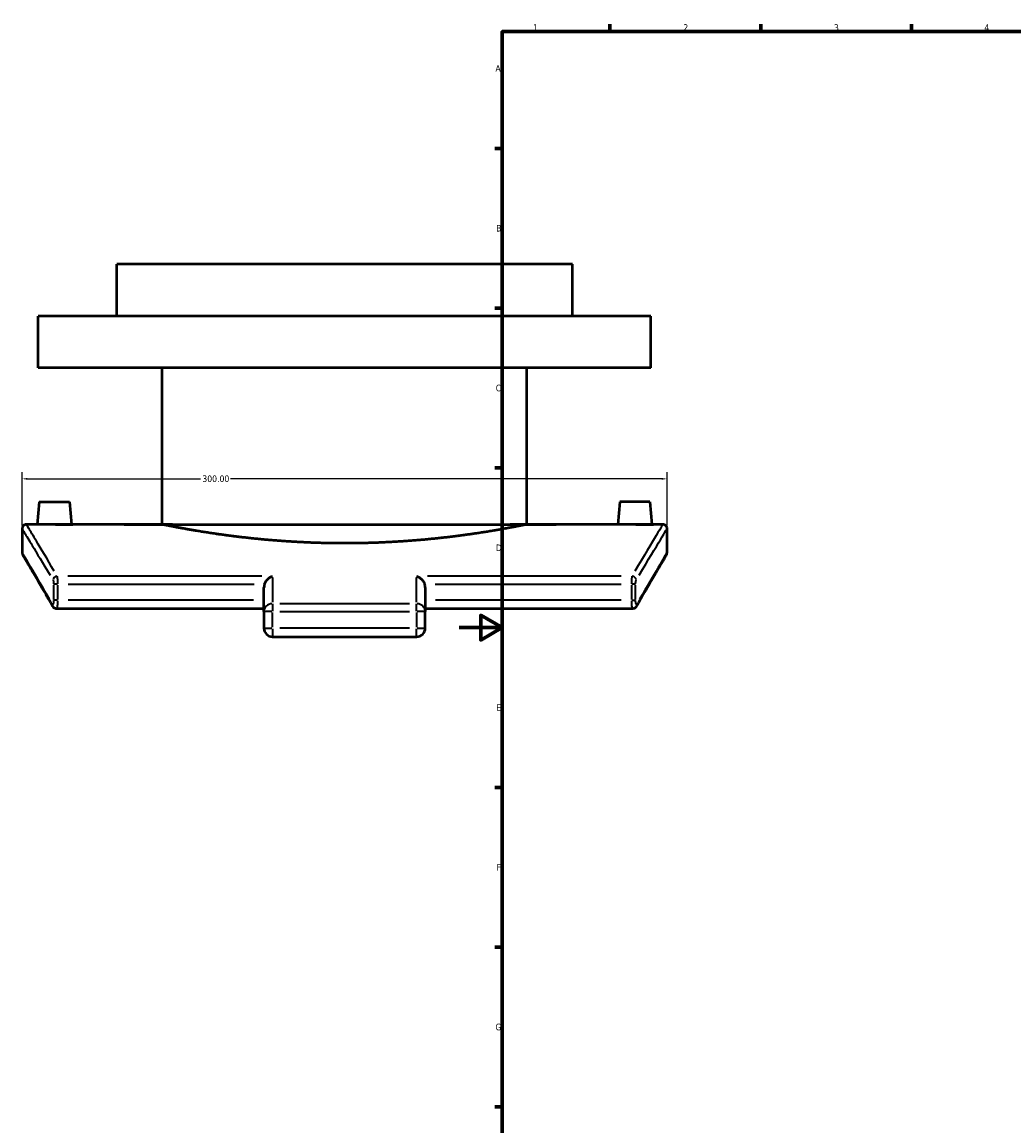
# Model space of a CAD drawing. Header units: millimetres. Extents: x -203 to 1362, y -463 to 1183.
# Tile 3 of 8: x -203 to 258, y 65 to 578. Entities that reach past the tile are written whole.
import ezdxf

# ---------------------------------------------------------------- set-up
doc = ezdxf.new("R2010")
doc.units = ezdxf.units.MM
for name, color, linetype, lineweight in [('Border (ANSI)', 7, 'Continuous', 70), ('Dimension (ANSI)', 7, 'Continuous', 25), ('Visible (ANSI)', 7, 'Continuous', 50), ('Visible Narrow (ANSI)', 7, 'Continuous', 35)]:
    doc.layers.add(name, color=color, linetype=linetype, lineweight=lineweight)
doc.styles.add('Note Text (ANSI)', font='tahoma.ttf')
doc.dimstyles.new('Default - mm (ANSI)', dxfattribs={"dimtxt": 3.04800009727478, "dimasz": 2.5, "dimexe": 3.175, "dimexo": 1.6002, "dimgap": 0.7999999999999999, "dimtad": 0, "dimtoh": 1, "dimrnd": 1e-08, "dimzin": 4, "dimdsep": 46, "dimtxsty": 'Note Text (ANSI)', "dimcen": 0.09, "dimdle": 10, "dimclrd": 256, "dimclre": 256, "dimclrt": 256, "dimadec": 1, "dimazin": 1, "dimtfac": 1, "dimtofl": 0, "dimtmove": 0, "dimatfit": 3, "dimfxl": 1, "dimtolj": 1, "dimtzin": 4, "dimlwd": -1, "dimlwe": -1, "dimarcsym": 0})

# ---------------------------------------------------------------- blocks, each defined once
blk = doc.blocks.new('Borders Default Border')
at = {"layer": 'Border (ANSI)'}
for p, q in [((70.08333206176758, 574.0000152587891), (70.08333206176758, 577.4480056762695)), ((140.1666641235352, 574.0000152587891), (140.1666641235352, 577.4480056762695)), ((210.2499961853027, 574.0000152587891), (210.2499961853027, 577.4480056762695)), ((20, 519.7499847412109), (16.55200004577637, 519.7499847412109)), ((20, 445.4999923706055), (16.55200004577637, 445.4999923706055)), ((20, 371.25), (16.55200004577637, 371.25)), ((20, 222.7499961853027), (16.55200004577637, 222.7499961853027)), ((20, 148.5000038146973), (16.55200004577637, 148.5000038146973)), ((20, 74.25000190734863), (16.55200004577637, 74.25000190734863))]:
    blk.add_line(p, q, dxfattribs=at)
at = {"layer": 'Border (ANSI)', "flags": 128}
for points in [[(20, 20), (20, 574.0000152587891), (820.9999847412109, 574.0000152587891), (820.9999847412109, 20), (20, 20)], [(0, 297.0000076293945), (20, 297.0000076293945), (10, 302.773494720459), (10, 291.2265014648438), (20, 297.0000076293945)]]:
    blk.add_lwpolyline(points, dxfattribs=at)
at = {"layer": 'Border (ANSI)', "char_height": 3.048000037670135, "attachment_point": 7, "style": 'Note Text (ANSI)'}
for s, insert in [('1', (34.3540311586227, 574.4)), ('2', (104.2008390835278, 574.4)), ('3', (174.2597883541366, 574.3357795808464)), ('4', (244.2285165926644, 574.4)), ('A', (16.77949436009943, 555.3509999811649)), ('B', (17.14579267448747, 481.1009999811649)), ('C', (16.95163907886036, 406.7966596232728)), ('D', (16.95930643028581, 332.600999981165)), ('E', (17.20507306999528, 258.350999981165)), ('F', (17.28781862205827, 184.100999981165)), ('G', (16.81084813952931, 109.7917195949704))]:
    blk.add_mtext(s, dxfattribs=dict(at, insert=insert))
blk = doc.blocks.new('*D13')
at = {"layer": 'Defpoints', "color": 0, "transparency": 16777216}
for p in [(-203.342169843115, 366.1492722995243), (-203.342169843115, 342.9417524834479), (96.65783015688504, 342.941752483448)]:
    blk.add_point(p, dxfattribs=at)
at = {"layer": 'Dimension (ANSI)', "transparency": 16777216}
for p, q in [((-203.342169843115, 344.5419524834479), (-203.342169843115, 369.3242722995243)), ((-200.842169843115, 366.1492722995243), (-120.3139094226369, 366.1492722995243)), ((94.15783015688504, 366.1492722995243), (-106.370430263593, 366.1492722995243)), ((96.65783015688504, 344.541952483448), (96.65783015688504, 369.3242722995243))]:
    blk.add_line(p, q, dxfattribs=at)
for points in [[(-200.842169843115, 366.565938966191), (-200.842169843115, 365.7326056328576), (-203.342169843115, 366.1492722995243)], [(94.15783015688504, 366.565938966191), (94.15783015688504, 365.7326056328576), (96.65783015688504, 366.1492722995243)]]:
    blk.add_solid(points, dxfattribs=at)
at = {"layer": 'Dimension (ANSI)', "transparency": 16777216, "insert": (-119.5139094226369, 367.736729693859), "char_height": 3.04800009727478, "attachment_point": 1, "style": 'Note Text (ANSI)'}
blk.add_mtext('\\A1;300.00', dxfattribs=at)

msp = doc.modelspace()

# ---------------------------------------------------------------- linework, layer by layer
at = {"layer": 'Visible (ANSI)'}
for p, q in [((52.6578301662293, 465.9417524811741), (-159.3421698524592, 465.9417524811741)), ((-159.3421698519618, 441.7417524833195), (-159.3421698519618, 465.9417524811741)), ((52.65783016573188, 441.7417524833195), (52.65783016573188, 465.9417524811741)), ((89.15783016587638, 441.7417524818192), (-195.8421698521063, 441.7417524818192)), ((-195.842169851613, 417.7417524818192), (-195.842169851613, 441.7417524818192)), ((89.1578301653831, 417.7417524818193), (89.1578301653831, 441.7417524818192)), ((89.15783016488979, 417.7417524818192), (-195.8421698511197, 417.7417524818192)), ((-138.1421698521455, 344.9417524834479), (-138.1421698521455, 417.7417524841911)), ((31.45783016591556, 344.9417524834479), (31.45783016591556, 417.7417524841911)), ((-195.342169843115, 355.541752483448), (-196.2695496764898, 344.9417524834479)), ((-195.342169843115, 355.541752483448), (-181.342169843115, 355.541752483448)), ((-181.342169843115, 355.541752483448), (-180.4147900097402, 344.9417524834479)), ((74.65783015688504, 355.541752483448), (73.73045032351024, 344.9417524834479)), ((88.65783015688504, 355.541752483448), (74.65783015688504, 355.541752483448)), ((88.65783015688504, 355.541752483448), (89.58520999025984, 344.9417524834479)), ((-196.2695496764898, 344.9417524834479), (-201.3421698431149, 344.9417524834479)), ((-138.1421698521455, 344.9417524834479), (-180.4147900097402, 344.9417524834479)), ((73.73045032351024, 344.9417524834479), (31.45783016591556, 344.9417524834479)), ((94.65783015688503, 344.9417524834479), (89.58520999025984, 344.9417524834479)), ((-203.342169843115, 342.9417524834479), (-203.342169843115, 331.941752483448)), ((96.65783015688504, 331.941752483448), (96.65783015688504, 342.941752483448)), ((-90.84216984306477, 304.4753791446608), (-90.84216984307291, 315.7239935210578)), ((-15.84216984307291, 315.7239935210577), (-15.84216984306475, 304.4753791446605)), ((-90.8421698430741, 305.732402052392), (-187.1428732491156, 305.732402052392)), ((-90.84216984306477, 304.4753791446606), (-90.84216984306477, 296.7801876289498)), ((80.4585335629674, 305.732402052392), (-15.84216984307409, 305.732402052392)), ((-15.84216984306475, 296.7801876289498), (-15.84216984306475, 304.4753791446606)), ((-86.84216984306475, 292.7801876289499), (-19.84216984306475, 292.7801876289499))]:
    msp.add_line(p, q, dxfattribs=at)
for centre, radius, start, end in [((-201.3421698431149, 342.9417524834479), 2, 89.99999999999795, 180), ((94.65783015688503, 342.941752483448), 2, 0, 90.0000000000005), ((-201.342169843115, 331.941752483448), 2, 180, 210.7661223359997), ((94.65783015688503, 331.941752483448), 2, 329.2338776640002, 0), ((-86.84216984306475, 296.7801876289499), 4.000000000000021, 180, 270), ((-19.84216984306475, 296.7801876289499), 4.000000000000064, 269.9999999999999, 0)]:
    msp.add_arc(centre, radius, start, end, dxfattribs=at)
for points, knots in [([(-188.3421698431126, 344.8659038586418), (-189.3380869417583, 344.8659038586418), (-190.4002729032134, 344.8698649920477), (-192.3539191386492, 344.8841783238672), (-193.2453834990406, 344.8943247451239), (-194.6526770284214, 344.9133718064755), (-195.2623854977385, 344.9235079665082), (-196.0708200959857, 344.9378004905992), (-196.2695496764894, 344.9417524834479), (-196.2695496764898, 344.9417524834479)], [0, 0, 0, 0, 0.2987751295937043, 0.2987751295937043, 0.5975502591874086, 0.5975502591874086, 0.8962684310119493, 0.8962684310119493, 1.19498660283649, 1.19498660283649, 1.19498660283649, 1.19498660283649]), ([(-180.4147900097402, 344.9417524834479), (-180.4147900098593, 344.9417524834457), (-180.6135195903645, 344.937800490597), (-181.4219541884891, 344.9235079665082), (-182.0316626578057, 344.9133718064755), (-183.4389561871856, 344.8943247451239), (-184.3304205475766, 344.8841783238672), (-186.2840667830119, 344.8698649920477), (-187.3462527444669, 344.8659038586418), (-188.3421698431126, 344.8659038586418)], [3.584959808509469, 3.584959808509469, 3.584959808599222, 3.584959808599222, 3.88367798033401, 3.88367798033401, 4.18239615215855, 4.18239615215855, 4.481171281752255, 4.481171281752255, 4.779946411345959, 4.779946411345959, 4.779946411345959, 4.779946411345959]), ([(-138.1421698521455, 344.9417524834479), (-138.1421698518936, 344.9417524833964), (-137.6296534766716, 344.8359886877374), (-135.4761985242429, 344.4038689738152), (-133.8357721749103, 344.0777893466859), (-129.5039772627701, 343.25768244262), (-126.8091651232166, 342.7637052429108), (-120.5877513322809, 341.7020389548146), (-117.0607280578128, 341.1353913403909), (-109.5486920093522, 340.0384793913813), (-105.3045294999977, 339.4694804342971), (-96.05829833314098, 338.3992665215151), (-91.05639368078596, 337.8991496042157), (-80.61457505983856, 337.0666223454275), (-75.1660569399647, 336.7343619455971), (-64.2000190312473, 336.2936171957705), (-58.68238433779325, 336.1854724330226), (-48.00195534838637, 336.1854724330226), (-42.48432065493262, 336.2936171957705), (-31.5182827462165, 336.7343619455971), (-26.06976462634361, 337.0666223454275), (-15.62794600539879, 337.8991496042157), (-10.62604135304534, 338.3992665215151), (-1.379810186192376, 339.4694804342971), (2.86435232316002, 340.0384793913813), (10.37638837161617, 341.1353913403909), (13.90341164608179, 341.7020389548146), (20.12482543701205, 342.7637052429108), (22.81963757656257, 343.25768244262), (27.15143248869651, 344.0777893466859), (28.79185883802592, 344.4038689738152), (30.94531379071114, 344.8359886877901), (31.45783016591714, 344.9417524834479), (31.45783016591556, 344.9417524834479)], [12.81612286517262, 12.81612286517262, 12.81612286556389, 12.81612286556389, 14.41808923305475, 14.41808923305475, 16.02005560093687, 16.02005560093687, 17.62202196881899, 17.62202196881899, 19.22398833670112, 19.22398833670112, 20.82605268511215, 20.82605268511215, 22.42811703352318, 22.42811703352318, 24.03018138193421, 24.03018138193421, 25.63224573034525, 25.63224573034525, 27.23431007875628, 27.23431007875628, 28.83637442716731, 28.83637442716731, 30.43843877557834, 30.43843877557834, 32.04050312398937, 32.04050312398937, 33.64246949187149, 33.64246949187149, 35.24443585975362, 35.24443585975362, 36.84640222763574, 36.84640222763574, 38.44836859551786, 38.44836859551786, 38.44836859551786, 38.44836859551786]), ([(81.65783015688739, 344.8659038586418), (80.6619130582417, 344.8659038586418), (79.5997270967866, 344.8698649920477), (77.64608086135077, 344.8841783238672), (76.75461650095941, 344.8943247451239), (75.34732297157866, 344.9133718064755), (74.73761450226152, 344.9235079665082), (73.92917990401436, 344.9378004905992), (73.73045032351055, 344.9417524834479), (73.73045032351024, 344.9417524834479)], [2.38997320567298, 2.38997320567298, 2.38997320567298, 2.38997320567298, 2.688748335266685, 2.688748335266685, 2.987523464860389, 2.987523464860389, 3.28624163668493, 3.28624163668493, 3.58495980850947, 3.58495980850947, 3.58495980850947, 3.58495980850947]), ([(89.58520999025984, 344.941752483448), (89.58520999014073, 344.9417524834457), (89.38648040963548, 344.9378004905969), (88.57804581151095, 344.9235079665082), (87.96833734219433, 344.9133718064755), (86.56104381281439, 344.8943247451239), (85.66957945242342, 344.8841783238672), (83.71593321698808, 344.8698649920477), (82.65374725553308, 344.8659038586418), (81.65783015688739, 344.8659038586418)], [5.974933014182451, 5.974933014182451, 5.974933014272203, 5.974933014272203, 6.273651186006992, 6.273651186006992, 6.572369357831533, 6.572369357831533, 6.871144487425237, 6.871144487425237, 7.169919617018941, 7.169919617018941, 7.169919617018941, 7.169919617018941]), ([(-189.0210041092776, 306.8598229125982), (-189.9175277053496, 308.4284256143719), (-190.7767136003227, 309.9251288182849), (-192.4164994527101, 312.7715192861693), (-193.1970963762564, 314.12120157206), (-194.6759878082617, 316.6703518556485), (-195.3742796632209, 317.8698157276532), (-196.6851310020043, 320.1154979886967), (-197.2976883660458, 321.1617132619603), (-198.4339994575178, 323.0981434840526), (-198.9577517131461, 323.9883564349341), (-199.9137942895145, 325.6103805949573), (-200.3460847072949, 326.342192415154), (-201.116986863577, 327.6454003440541), (-201.4555970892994, 328.2167942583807), (-202.0373634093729, 329.1975272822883), (-202.2805183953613, 329.6068648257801), (-202.6700862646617, 330.2622888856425), (-202.8164988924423, 330.5083751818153), (-203.0118034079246, 330.8365724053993), (-203.0606948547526, 330.9186826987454), (-203.0606948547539, 330.9186826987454)], [0, 0, 0, 0, 1.407981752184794, 1.407981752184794, 2.815963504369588, 2.815963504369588, 4.223945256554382, 4.223945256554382, 5.631927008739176, 5.631927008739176, 7.03990876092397, 7.03990876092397, 8.447890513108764, 8.447890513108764, 9.855872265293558, 9.855872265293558, 11.26385401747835, 11.26385401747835, 12.67183576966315, 12.67183576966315, 14.07981752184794, 14.07981752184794, 14.07981752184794, 14.07981752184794]), ([(96.376355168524, 330.9186826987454), (96.37635516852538, 330.9186826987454), (96.3274635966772, 330.836572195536), (96.13215829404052, 330.5083736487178), (95.98574475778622, 330.2622858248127), (95.59617532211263, 329.6068591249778), (95.3530201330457, 329.197521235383), (94.771253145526, 328.2167870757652), (94.43264179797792, 327.645391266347), (93.66173246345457, 326.3421711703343), (93.22943545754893, 325.6103481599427), (92.2733891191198, 323.988317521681), (91.74964114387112, 323.0981117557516), (90.61335608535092, 321.1617258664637), (90.00082069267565, 320.1155481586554), (88.69000700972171, 317.8699307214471), (87.99172756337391, 316.6704884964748), (86.51283151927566, 314.121330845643), (85.73221811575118, 312.7716203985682), (84.09239512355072, 309.9251658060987), (83.2331899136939, 308.428428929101), (82.33666441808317, 306.8598229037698)], [14.07981752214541, 14.07981752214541, 14.07981752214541, 14.07981752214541, 15.48780225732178, 15.48780225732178, 16.89578699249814, 16.89578699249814, 18.3037717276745, 18.3037717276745, 19.71175646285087, 19.71175646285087, 21.11974119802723, 21.11974119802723, 22.52772593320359, 22.52772593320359, 23.93571066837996, 23.93571066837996, 25.34369540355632, 25.34369540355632, 26.75168013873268, 26.75168013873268, 28.15966487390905, 28.15966487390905, 28.15966487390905, 28.15966487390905]), ([(-90.60464664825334, 317.170286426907), (-90.45838656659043, 317.6018585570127), (-90.25497121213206, 318.009831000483), (-89.6946685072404, 318.8907954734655), (-89.30874551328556, 319.333944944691), (-88.58538907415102, 319.9897863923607), (-88.25249410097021, 320.2353364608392), (-87.56536511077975, 320.6485377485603), (-87.20747285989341, 320.8151398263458), (-86.8481164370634, 320.9369280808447), (-86.84514313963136, 320.9379325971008), (-86.84216984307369, 320.9389339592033)], [0, 0, 0, 0, 0.1367047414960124, 0.1367047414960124, 0.3234749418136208, 0.3234749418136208, 0.4686551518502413, 0.4686551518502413, 0.6189793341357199, 0.6189793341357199, 0.6202334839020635, 0.6202334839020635, 0.6202334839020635, 0.6202334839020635]), ([(-19.84216984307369, 320.9389339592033), (-19.83919654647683, 320.9379325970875), (-19.83622324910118, 320.9369280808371), (-19.41176298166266, 320.7930757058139), (-18.98775782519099, 320.5860011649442), (-18.18706395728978, 320.0628805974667), (-17.80404418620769, 319.7490487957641), (-17.09026797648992, 319.0035943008), (-16.75552369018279, 318.5650929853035), (-16.32353036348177, 317.7875301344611), (-16.18620971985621, 317.4845870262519), (-16.07969303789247, 317.170286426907)], [-0.001264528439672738, -0.001264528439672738, -0.001264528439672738, -0.001264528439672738, 0, 0, 0.179256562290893, 0.179256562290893, 0.3501044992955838, 0.3501044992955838, 0.5234113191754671, 0.5234113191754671, 0.6241780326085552, 0.6241780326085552, 0.6241780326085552, 0.6241780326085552]), ([(-90.60464664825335, 317.1702864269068), (-90.66891645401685, 316.9806444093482), (-90.7228249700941, 316.7780706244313), (-90.81686613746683, 316.2852995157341), (-90.84216984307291, 315.9921986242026), (-90.84216984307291, 315.7239935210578)], [-1.973821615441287, -1.973821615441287, -1.973821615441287, -1.973821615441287, -1.916337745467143, -1.916337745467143, -1.835876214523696, -1.835876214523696, -1.835876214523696, -1.835876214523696]), ([(-15.84216984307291, 315.7239935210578), (-15.84216984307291, 315.9921986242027), (-15.86747354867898, 316.2852995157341), (-15.96151471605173, 316.7780706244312), (-16.01542323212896, 316.9806444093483), (-16.07969303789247, 317.170286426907)], [-0.6117181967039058, -0.6117181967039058, -0.6117181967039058, -0.6117181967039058, -0.531256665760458, -0.531256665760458, -0.4737727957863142, -0.4737727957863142, -0.4737727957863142, -0.4737727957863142]), ([(-187.1428732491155, 305.7324020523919), (-187.3698647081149, 305.7324020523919), (-187.595629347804, 305.7715710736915), (-187.994993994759, 305.9022354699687), (-188.1672835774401, 305.992616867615), (-188.4491279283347, 306.180231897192), (-188.5600843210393, 306.2773581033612), (-188.7414992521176, 306.4608786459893), (-188.8123160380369, 306.547753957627), (-188.9305148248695, 306.7095371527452), (-188.9778498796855, 306.7846687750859), (-189.0192367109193, 306.8567342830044), (-189.0201220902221, 306.8582796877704), (-189.0210041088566, 306.8598229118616)], [0.3175712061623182, 0.3175712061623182, 0.3175712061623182, 0.3175712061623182, 0.3314625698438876, 0.3314625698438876, 0.3456656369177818, 0.3456656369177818, 0.359868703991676, 0.359868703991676, 0.3740717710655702, 0.3740717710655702, 0.3882748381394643, 0.3882748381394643, 0.3885865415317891, 0.3885865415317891, 0.3885865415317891, 0.3885865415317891]), ([(82.33666440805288, 306.8598228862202), (82.29647488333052, 306.7895052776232), (82.24952605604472, 306.714607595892), (82.13237623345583, 306.5533232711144), (82.06222501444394, 306.466718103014), (81.88257193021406, 306.2835951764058), (81.7727287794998, 306.1865997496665), (81.49348181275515, 305.9986187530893), (81.3226945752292, 305.9077035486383), (80.9213273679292, 305.7734241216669), (80.69061770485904, 305.7324020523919), (80.45853356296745, 305.7324020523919)], [8.53278323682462e-10, 8.53278323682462e-10, 8.53278323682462e-10, 8.53278323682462e-10, 0.01420288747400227, 0.01420288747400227, 0.02840577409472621, 0.02840577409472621, 0.04260866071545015, 0.04260866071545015, 0.05681154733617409, 0.05681154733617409, 0.07101443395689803, 0.07101443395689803, 0.07101443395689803, 0.07101443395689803])]:
    msp.add_open_spline(points, degree=3, knots=knots, dxfattribs=at)
at = {"layer": 'Visible Narrow (ANSI)'}
for p, q in [((-91.85020343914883, 320.9389339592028), (-181.994808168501, 320.9389339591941)), ((-86.84216984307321, 320.3607634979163), (-86.84216984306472, 308.8235266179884)), ((-19.84216984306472, 308.8235266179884), (-19.84216984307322, 320.3607634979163)), ((75.31046848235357, 320.9389339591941), (-14.83413624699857, 320.9389339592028)), ((-188.6796666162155, 316.7983922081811), (-188.6796666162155, 310.1042962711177)), ((-186.8590937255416, 317.170286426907), (-188.6469565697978, 317.1702864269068)), ((-186.7229655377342, 310.1042962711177), (-186.7229655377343, 316.7983922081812)), ((-181.9170495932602, 317.170286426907), (-95.41056259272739, 317.170286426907)), ((-11.27377709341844, 317.170286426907), (75.23270990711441, 317.170286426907)), ((80.03862585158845, 316.7983922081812), (80.0386258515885, 310.1042962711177)), ((81.96261688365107, 317.170286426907), (80.17475403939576, 317.170286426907)), ((81.99532693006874, 310.1042962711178), (81.99532693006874, 316.7983922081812)), ((-186.8590937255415, 309.732402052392), (-188.6469565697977, 309.732402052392)), ((-95.63620962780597, 309.732402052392), (-181.9289257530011, 309.732402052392)), ((-86.8421698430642, 308.0201258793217), (-86.84216984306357, 304.7045270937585)), ((-23.19216984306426, 308.1204752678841), (-83.49216984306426, 308.1204752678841)), ((-19.84216984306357, 304.7045270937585), (-19.8421698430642, 308.0201258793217)), ((75.24458606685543, 309.732402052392), (-11.04813005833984, 309.732402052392)), ((80.17475403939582, 309.732402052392), (81.96261688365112, 309.7324020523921)), ((-87.15600622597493, 304.4753791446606), (-90.82983917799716, 304.4753791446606)), ((-86.84216984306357, 297.1649472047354), (-86.84216984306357, 304.0906195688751)), ((-83.49216984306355, 304.4753791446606), (-23.19216984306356, 304.4753791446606)), ((-19.84216984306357, 304.0906195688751), (-19.84216984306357, 297.1649472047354)), ((-15.85450050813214, 304.4753791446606), (-19.52833346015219, 304.4753791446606)), ((-90.82983917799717, 296.7801876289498), (-87.15600622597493, 296.7801876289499)), ((-86.84216984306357, 296.4663512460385), (-86.84216984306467, 292.7925182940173)), ((-23.19216984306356, 296.7801876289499), (-83.49216984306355, 296.7801876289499)), ((-19.84216984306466, 292.7925182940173), (-19.84216984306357, 296.4663512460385)), ((-19.52833346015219, 296.7801876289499), (-15.85450050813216, 296.7801876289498))]:
    msp.add_line(p, q, dxfattribs=at)
for centre, major_axis, ratio, start_param, end_param in [((-187.0028417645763, 319.0546101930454), (-1.723491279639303, -1.014681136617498), 0.9243391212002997, 4.289118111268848, 5.640953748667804), ((80.31850207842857, 319.0546101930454), (-1.723491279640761, 1.014681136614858), 0.9243391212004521, 3.783824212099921, 5.13565984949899), ((-86.84216984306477, 304.4753791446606), (-3.999999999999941, 8.494985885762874e-15), 0.9112740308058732, 4.790928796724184, 6.204645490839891), ((-19.84216984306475, 304.4753791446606), (4.000000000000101, 0), 0.9112740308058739, 0.07853981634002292, 1.49225651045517), ((-187.284603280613, 307.8522503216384), (-1.736400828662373, -0.9924274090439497), 0.9227181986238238, 5.756342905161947, 6.255456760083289), ((80.60026358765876, 307.8522503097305), (1.736400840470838, -0.9924273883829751), 0.9227181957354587, 0.02772852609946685, 0.5268423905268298)]:
    msp.add_ellipse(centre, major_axis=major_axis, ratio=ratio, start_param=start_param, end_param=end_param, dxfattribs=at)
for points, knots in [([(-188.3491378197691, 323.2325216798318), (-191.7132597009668, 328.9531146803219), (-194.4971711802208, 333.6073559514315), (-198.2185440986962, 339.7952604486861), (-199.4362486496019, 341.8042724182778), (-200.83407516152, 344.1072003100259), (-201.1918858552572, 344.6960583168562), (-201.3029625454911, 344.8786288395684)], [-27.71077124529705, -27.71077124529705, -27.71077124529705, -27.71077124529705, -22.2653375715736, -22.2653375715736, -18.09121020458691, -18.09121020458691, -14.92116979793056, -14.92116979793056, -14.92116979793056, -14.92116979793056]), ([(94.61914914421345, 344.8791207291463), (94.55010666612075, 344.7653275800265), (94.38431045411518, 344.4923619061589), (93.61297287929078, 343.2234022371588), (92.74353066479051, 341.7922369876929), (89.32264683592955, 336.1274921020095), (85.97023775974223, 330.5544832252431), (81.66469484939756, 323.2324415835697)], [-13.50010456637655, -13.50010456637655, -13.50010456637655, -13.50010456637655, -11.51713200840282, -11.51713200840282, -7.680824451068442, -7.680824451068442, -0.7105318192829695, -0.7105318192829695, -0.7105318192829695, -0.7105318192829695]), ([(-203.3028464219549, 342.8789330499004), (-203.1914407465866, 342.697242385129), (-202.8325702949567, 342.1112222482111), (-201.4306037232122, 339.8193928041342), (-200.2092925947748, 337.8200628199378), (-196.4768977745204, 331.6619795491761), (-193.6847409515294, 327.0301683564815), (-190.3106552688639, 321.3371444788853)], [14.92116979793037, 14.92116979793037, 14.92116979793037, 14.92116979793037, 18.09121020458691, 18.09121020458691, 22.2653375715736, 22.2653375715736, 27.71077124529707, 27.71077124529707, 27.71077124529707, 27.71077124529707]), ([(83.62621199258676, 321.3370647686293), (87.94450698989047, 328.6238194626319), (91.3068451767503, 334.1699704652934), (94.7378609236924, 339.8074153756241), (95.6098782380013, 341.231683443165), (96.38350034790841, 342.4945276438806), (96.54978761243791, 342.7661778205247), (96.6190345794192, 342.8794225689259)], [0.7105318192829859, 0.7105318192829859, 0.7105318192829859, 0.7105318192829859, 7.680824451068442, 7.680824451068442, 11.51713200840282, 11.51713200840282, 13.50010456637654, 13.50010456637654, 13.50010456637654, 13.50010456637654]), ([(-190.5649392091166, 310.1539489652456), (-194.7628931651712, 317.4488506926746), (-198.043620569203, 323.0141610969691), (-201.3915649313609, 328.6694412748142), (-202.2445435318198, 330.1013090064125), (-203.0495331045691, 331.4516394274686), (-203.2319353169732, 331.7572646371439), (-203.3052144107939, 331.8799711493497)], [0.7039908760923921, 0.7039908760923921, 0.7039908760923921, 0.7039908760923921, 7.560002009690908, 7.560002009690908, 11.2742225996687, 11.2742225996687, 13.37582664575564, 13.37582664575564, 13.37582664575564, 13.37582664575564]), ([(96.62102828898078, 331.8801134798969), (96.61953999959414, 331.8776204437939), (96.61800645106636, 331.8750516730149), (96.35945488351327, 331.4419780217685), (94.89445141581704, 328.9970546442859), (90.20544002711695, 321.0495011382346), (87.35675585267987, 316.194067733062), (83.8806832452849, 310.1540129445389)], [14.78380988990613, 14.78380988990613, 14.78380988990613, 14.78380988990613, 14.82652693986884, 14.82652693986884, 21.77929335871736, 21.77929335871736, 27.4556725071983, 27.4556725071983, 27.4556725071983, 27.4556725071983]), ([(-188.9365731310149, 319.0103500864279), (-188.8838865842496, 318.9034341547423), (-188.8354999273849, 318.7446818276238), (-188.7507356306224, 318.3209258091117), (-188.716727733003, 318.0452784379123), (-188.6882958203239, 317.5999363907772), (-188.6825128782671, 317.4475896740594), (-188.680484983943, 317.2941050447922)], [0.01239015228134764, 0.01239015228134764, 0.01239015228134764, 0.01239015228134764, 0.09563106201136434, 0.09563106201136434, 0.1892753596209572, 0.1892753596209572, 0.2354128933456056, 0.2354128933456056, 0.2354128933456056, 0.2354128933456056]), ([(-186.7237814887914, 317.4179236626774), (-186.7258033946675, 317.7248929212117), (-186.7315692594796, 318.0295863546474), (-186.7599172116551, 318.9202704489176), (-186.7938246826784, 319.4715651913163), (-186.8783386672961, 320.3190772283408), (-186.9265824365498, 320.6365818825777), (-186.9791133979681, 320.8504137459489)], [-0.2354128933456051, -0.2354128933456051, -0.2354128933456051, -0.2354128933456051, -0.1892753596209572, -0.1892753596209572, -0.09563106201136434, -0.09563106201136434, -0.01239015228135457, -0.01239015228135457, -0.01239015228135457, -0.01239015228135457]), ([(80.2947718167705, 320.85046218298), (80.25881281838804, 320.7042448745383), (80.22485344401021, 320.5096834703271), (80.15169169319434, 319.9437931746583), (80.11570555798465, 319.5328217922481), (80.06903792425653, 318.7136725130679), (80.05442770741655, 318.3271368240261), (80.04285163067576, 317.7597274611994), (80.04056331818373, 317.5891812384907), (80.03943881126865, 317.4179295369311)], [-0.2354128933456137, -0.2354128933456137, -0.2354128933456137, -0.2354128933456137, -0.1784404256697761, -0.1784404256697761, -0.09913356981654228, -0.09913356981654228, -0.03812829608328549, -0.03812829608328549, -0.01239015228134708, -0.01239015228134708, -0.01239015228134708, -0.01239015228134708]), ([(81.99614229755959, 317.2941079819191), (81.99727013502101, 317.3797338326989), (81.9995652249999, 317.4650069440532), (82.0111755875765, 317.7487116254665), (82.02582907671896, 317.9419794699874), (82.07263492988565, 318.3515541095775), (82.10872764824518, 318.5570398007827), (82.18210608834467, 318.8399849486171), (82.21616604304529, 318.9372656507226), (82.25223154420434, 319.0103743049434)], [0.01239015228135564, 0.01239015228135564, 0.01239015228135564, 0.01239015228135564, 0.03812829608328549, 0.03812829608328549, 0.09913356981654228, 0.09913356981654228, 0.1784404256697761, 0.1784404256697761, 0.2354128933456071, 0.2354128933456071, 0.2354128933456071, 0.2354128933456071]), ([(-188.6816689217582, 309.538420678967), (-188.682951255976, 309.4763912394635), (-188.6848472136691, 309.4146549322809), (-188.6955157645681, 309.1539681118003), (-188.7101696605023, 308.960697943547), (-188.7569769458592, 308.5511181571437), (-188.7930692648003, 308.3456360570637), (-188.8912913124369, 307.9669065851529), (-188.9579279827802, 307.8225041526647), (-189.0863935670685, 307.7132344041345), (-189.1473733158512, 307.7247127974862), (-189.2050999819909, 307.7960112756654)], [0.01942932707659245, 0.01942932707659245, 0.01942932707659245, 0.01942932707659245, 0.03812887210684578, 0.03812887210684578, 0.09913506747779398, 0.09913506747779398, 0.1784431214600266, 0.1784431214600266, 0.2815435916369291, 0.2815435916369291, 0.3691572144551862, 0.3691572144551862, 0.3691572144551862, 0.3691572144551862]), ([(-187.1104933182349, 305.7447238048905), (-187.09681716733, 305.7548097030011), (-187.0831812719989, 305.7713744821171), (-187.0004051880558, 305.9126062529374), (-186.9339652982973, 306.2014111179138), (-186.8360333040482, 306.9588700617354), (-186.8000475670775, 307.3698342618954), (-186.7533785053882, 308.188993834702), (-186.7387678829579, 308.5755341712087), (-186.727656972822, 309.1201341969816), (-186.7255443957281, 309.2673132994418), (-186.7242998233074, 309.4151696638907)], [-0.3016926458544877, -0.3016926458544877, -0.3016926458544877, -0.3016926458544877, -0.2815435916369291, -0.2815435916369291, -0.1784431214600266, -0.1784431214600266, -0.09913506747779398, -0.09913506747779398, -0.03812887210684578, -0.03812887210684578, -0.01587856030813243, -0.01587856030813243, -0.01587856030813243, -0.01587856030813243]), ([(80.03997623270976, 309.4152199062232), (80.0441946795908, 308.9191975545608), (80.05822708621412, 308.4309528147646), (80.11452100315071, 307.3332894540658), (80.16677353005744, 306.7743558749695), (80.27831758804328, 306.0813749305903), (80.333065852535, 305.8781082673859), (80.4016813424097, 305.7679700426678), (80.41390201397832, 305.7536596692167), (80.42615516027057, 305.7445334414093)], [-0.3727080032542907, -0.3727080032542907, -0.3727080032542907, -0.3727080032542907, -0.2980430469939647, -0.2980430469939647, -0.1889005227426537, -0.1889005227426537, -0.1049447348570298, -0.1049447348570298, -0.08689304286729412, -0.08689304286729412, -0.08689304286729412, -0.08689304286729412]), ([(82.52076216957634, 307.7959001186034), (82.50697023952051, 307.7787988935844), (82.4929926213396, 307.7651007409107), (82.43542160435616, 307.7233530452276), (82.39084867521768, 307.7250668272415), (82.2906389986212, 307.805255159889), (82.23572858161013, 307.9068884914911), (82.12385415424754, 308.2533789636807), (82.07144686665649, 308.5328457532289), (82.01607690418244, 309.0710753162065), (82.00227087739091, 309.3026290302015), (81.99735159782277, 309.5384564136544)], [0.01942933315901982, 0.01942933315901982, 0.01942933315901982, 0.01942933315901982, 0.04036335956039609, 0.04036335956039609, 0.1049447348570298, 0.1049447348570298, 0.1889005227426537, 0.1889005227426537, 0.2980430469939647, 0.2980430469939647, 0.3691572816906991, 0.3691572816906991, 0.3691572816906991, 0.3691572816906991])]:
    msp.add_open_spline(points, degree=3, knots=knots, dxfattribs=at)

# ---------------------------------------------------------------- block references
msp.add_blockref('Borders Default Border', (0, 0))

# ---------------------------------------------------------------- dimensions: what is measured, and where the dimension line sits
at = {"layer": 'Dimension (ANSI)'}
dim = msp.add_linear_dim(base=(-203.342169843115, 366.1492722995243), p1=(96.65783015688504, 342.941752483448), p2=(-203.342169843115, 342.9417524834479), dimstyle='Default - mm (ANSI)', override={"dimtoh": 0, "dimdec": 2, "dimtp": 0, "dimtm": -0, "dimtdec": 2, "dimatfit": 1}, dxfattribs=at)
dim.commit()
dim.dimension.update_dxf_attribs({"geometry": '*D13', "text_midpoint": (-113.342169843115, 366.1492722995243), "dimtype": 160})

doc.saveas('drawing.dxf')
